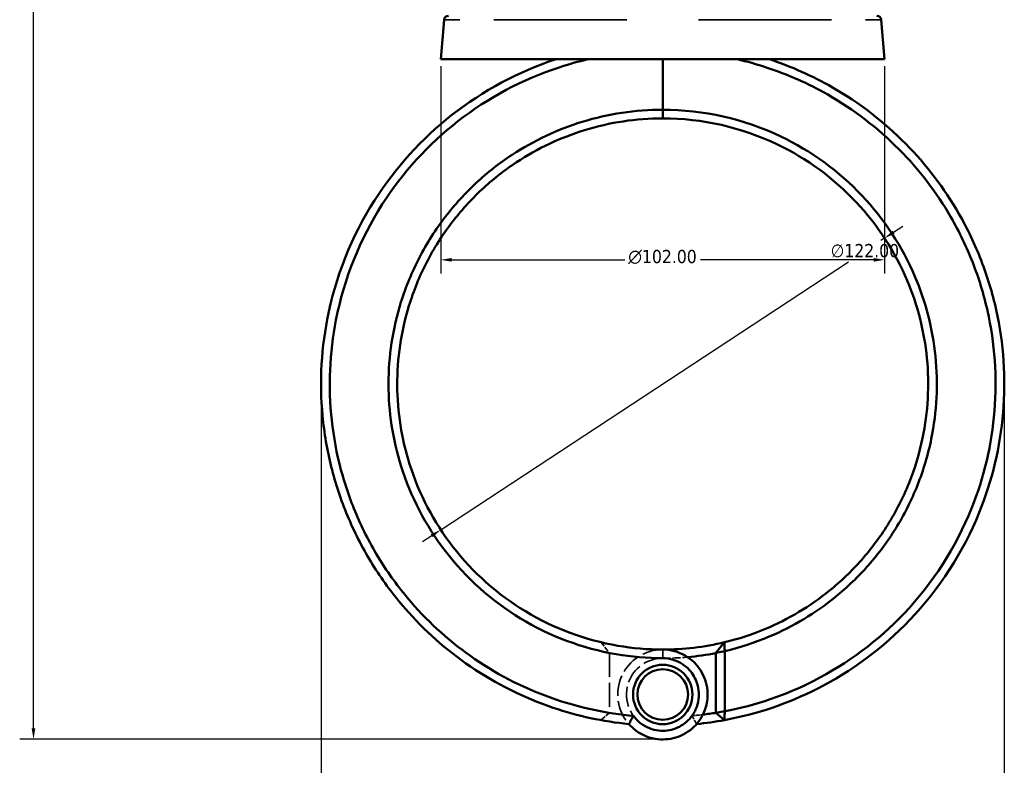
# Model space of a CAD drawing. Header units: millimetres. Extents: x 0 to 926, y 0 to 970.
# Tile 3 of 17: x 251 to 477, y 236 to 407. Entities that reach past the tile are written whole.
import ezdxf

# ---------------------------------------------------------------- set-up
doc = ezdxf.new("R2010")
doc.units = ezdxf.units.MM
doc.linetypes.add('DASHED', pattern=[0.2067, 0.1654, -0.0413])
for name, color, linetype, lineweight in [('Dimension (ANSI)', 7, 'Continuous', 25), ('Hidden (ANSI)', 7, 'DASHED', 35), ('Hidden Narrow (ANSI)', 7, 'DASHED', 25), ('Visible (ANSI)', 7, 'Continuous', 50), ('Visible Narrow (ANSI)', 7, 'Continuous', 35)]:
    doc.layers.add(name, color=color, linetype=linetype, lineweight=lineweight)
doc.styles.add('Note Text (ANSI)', font='tahoma.ttf')
doc.dimstyles.new('Default - mm (ANSI)', dxfattribs={"dimtxt": 3.048, "dimasz": 2.5, "dimexe": 3.175, "dimexo": 1.6002, "dimgap": 0.8, "dimtad": 0, "dimtoh": 1, "dimrnd": 1e-08, "dimzin": 4, "dimdsep": 46, "dimtxsty": 'Note Text (ANSI)', "dimcen": 0.09, "dimdle": 10, "dimclrd": 256, "dimclre": 256, "dimclrt": 256, "dimadec": 1, "dimazin": 1, "dimtfac": 1, "dimtofl": 0, "dimtmove": 0, "dimatfit": 3, "dimfxl": 1, "dimtolj": 1, "dimtzin": 4, "dimlwd": -1, "dimlwe": -1, "dimarcsym": 0})

# ---------------------------------------------------------------- blocks, each defined once
blk = doc.blocks.new('*D6')
at = {"layer": 'Defpoints', "color": 0, "transparency": 16777216}
for p in [(449.74, 357.18), (347.77, 290.21)]:
    blk.add_point(p, dxfattribs=at)
at = {"layer": 'Dimension (ANSI)', "transparency": 16777216}
for p, q in [((451.83, 358.55), (453.92, 359.92)), ((449.74, 357.18), (448.92, 356.64)), ((347.77, 290.21), (441.49, 351.76)), ((345.68, 288.84), (343.59, 287.46))]:
    blk.add_line(p, q, dxfattribs=at)
for points in [[(451.6, 358.9), (452.06, 358.2), (449.74, 357.18)], [(345.45, 289.18), (345.91, 288.49), (347.77, 290.21)]]:
    blk.add_solid(points, dxfattribs=at)
at = {"layer": 'Dimension (ANSI)', "transparency": 16777216, "insert": (437.36, 355.84), "char_height": 3.048, "attachment_point": 1, "style": 'Note Text (ANSI)'}
blk.add_mtext('\\A1;∅122.00', dxfattribs=at)
blk = doc.blocks.new('*D7')
at = {"layer": 'Defpoints', "color": 0, "transparency": 16777216}
for p in [(477.2, 326.55), (320.25, 323.69), (477.2, 186.81)]:
    blk.add_point(p, dxfattribs=at)
at = {"layer": 'Dimension (ANSI)', "transparency": 16777216}
for p, q in [((477.2, 324.95), (477.2, 183.63)), ((320.25, 322.09), (320.25, 183.63)), ((322.75, 186.81), (423.44, 186.81)), ((474.7, 186.81), (437.07, 186.81))]:
    blk.add_line(p, q, dxfattribs=at)
for points in [[(322.75, 187.22), (322.75, 186.39), (320.25, 186.81)], [(474.7, 187.22), (474.7, 186.39), (477.2, 186.81)]]:
    blk.add_solid(points, dxfattribs=at)
at = {"layer": 'Dimension (ANSI)', "transparency": 16777216, "insert": (424.24, 188.39), "char_height": 3.048, "attachment_point": 1, "style": 'Note Text (ANSI)'}
blk.add_mtext('\\A1;156.95', dxfattribs=at)
blk = doc.blocks.new('*D8')
at = {"layer": 'Defpoints', "color": 0, "transparency": 16777216}
for p in [(254.18, 532.05), (383.45, 532.05), (399.48, 242.08)]:
    blk.add_point(p, dxfattribs=at)
at = {"layer": 'Dimension (ANSI)', "transparency": 16777216}
for p, q in [((381.85, 532.05), (251, 532.05)), ((254.18, 529.55), (254.18, 424.05)), ((254.18, 244.58), (254.18, 410.11)), ((397.88, 242.08), (251, 242.08))]:
    blk.add_line(p, q, dxfattribs=at)
for points in [[(253.76, 529.55), (254.59, 529.55), (254.18, 532.05)], [(253.76, 244.58), (254.59, 244.58), (254.18, 242.08)]]:
    blk.add_solid(points, dxfattribs=at)
at = {"layer": 'Dimension (ANSI)', "transparency": 16777216, "insert": (252.58, 410.91), "char_height": 3.048, "attachment_point": 1, "rotation": 90, "style": 'Note Text (ANSI)'}
blk.add_mtext('\\A1;289.97', dxfattribs=at)
blk = doc.blocks.new('*D11')
at = {"layer": 'Defpoints', "color": 0, "transparency": 16777216}
for p in [(347.75, 398.27), (449.75, 398.27), (347.75, 352.2)]:
    blk.add_point(p, dxfattribs=at)
at = {"layer": 'Dimension (ANSI)', "transparency": 16777216}
for p, q in [((347.75, 396.67), (347.75, 349.03)), ((449.75, 396.67), (449.75, 349.03)), ((350.25, 352.2), (390.04, 352.2)), ((447.25, 352.2), (407.47, 352.2))]:
    blk.add_line(p, q, dxfattribs=at)
for points in [[(350.25, 352.62), (350.25, 351.79), (347.75, 352.2)], [(447.25, 352.62), (447.25, 351.79), (449.75, 352.2)]]:
    blk.add_solid(points, dxfattribs=at)
at = {"layer": 'Dimension (ANSI)', "transparency": 16777216, "insert": (390.84, 354.49), "char_height": 3.048, "attachment_point": 1, "style": 'Note Text (ANSI)'}
blk.add_mtext('\\A1;{\\fAIGDT|b0|i0;\\H3.0480;\\ln}\\fTahoma|b0|i0;\\H3.0480;102.00', dxfattribs=at)

msp = doc.modelspace()

# ---------------------------------------------------------------- linework, layer by layer
at = {"layer": 'Hidden (ANSI)', "ltscale": 7.018666}
msp.add_line((384.552, 264.37), (386.505, 261.936), dxfattribs=at)
at = {"layer": 'Hidden (ANSI)', "ltscale": 33.176773}
msp.add_line((386.505, 261.896), (386.505, 248.18), dxfattribs=at)
at = {"layer": 'Hidden (ANSI)', "ltscale": 6.186845}
msp.add_line((386.505, 248.155), (384.533, 246.492), dxfattribs=at)
at = {"layer": 'Hidden (ANSI)', "ltscale": 28.577179}
msp.add_arc((398.755, 252.373), 10.32, 90, 221.17853, dxfattribs=at)
at = {"layer": 'Hidden (ANSI)', "ltscale": 29.822294}
msp.add_arc((398.755, 323.693), 63, 258.78773, 270, dxfattribs=at)
at = {"layer": 'Hidden (ANSI)', "ltscale": 27.405903}
for start, end in [(90, 324.06428), (215.93572, 90)]:
    msp.add_arc((398.755, 252.373), 8.32, start, end, dxfattribs=at)
at = {"layer": 'Hidden (ANSI)', "ltscale": 10.933888}
msp.add_arc((398.755, 323.693), 63, 270, 275.22077, dxfattribs=at)
at = {"layer": 'Hidden (ANSI)', "ltscale": 10.58568}
msp.add_arc((398.755, 323.693), 76.5, 260.78552, 264.94805, dxfattribs=at)
at = {"layer": 'Hidden (ANSI)', "ltscale": 4.770516}
msp.add_arc((398.755, 323.693), 76.5, 275.05195, 276.92785, dxfattribs=at)
at = {"layer": 'Hidden (ANSI)', "ltscale": 0.107238}
msp.add_rational_spline([(386.505, 261.896), (386.505, 261.916), (386.505, 261.936)], [1.14412788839, 1.14412941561, 1.14413082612], degree=2, dxfattribs=at)
at = {"layer": 'Hidden (ANSI)', "ltscale": 0.068058}
msp.add_rational_spline([(386.505, 248.155), (386.505, 248.168), (386.505, 248.18)], [1.3631904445, 1.36338351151, 1.36357656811], degree=2, dxfattribs=at)
at = {"layer": 'Hidden (ANSI)', "ltscale": 5.624127}
for points in [[(390.987, 245.578), (391.316, 246.216), (391.661, 246.86), (392.018, 247.49)], [(405.491, 247.49), (405.849, 246.86), (406.194, 246.216), (406.522, 245.578)]]:
    msp.add_open_spline(points, degree=3, dxfattribs=at)
at = {"layer": 'Hidden Narrow (ANSI)', "ltscale": 0.039155}
msp.add_line((398.755, 260.694), (398.755, 260.709), dxfattribs=at)
at = {"layer": 'Visible (ANSI)'}
for p, q in [((348.55, 407.355), (347.755, 398.268)), ((448.96, 407.355), (449.755, 398.268)), ((347.755, 398.268), (449.755, 398.268)), ((398.755, 398.268), (398.755, 386.677)), ((398.755, 386.677), (398.755, 398.268)), ((398.755, 384.693), (398.755, 386.677)), ((398.755, 386.677), (398.755, 384.693)), ((411.005, 261.936), (412.957, 264.37)), ((413.005, 262.342), (411.005, 261.936)), ((411.005, 261.936), (411.005, 248.155)), ((413.005, 248.516), (413.005, 262.342)), ((411.005, 248.155), (413.005, 248.516)), ((412.976, 246.492), (411.005, 248.155))]:
    msp.add_line(p, q, dxfattribs=at)
for radius in [6.82, 5.82]:
    msp.add_circle((398.755, 252.373), radius, dxfattribs=at)
for centre, radius, start, end in [((349.546, 407.268), 1, 90, 175), ((447.963, 407.268), 1, 5, 90), ((398.755, 323.693), 61, 270, 283.46353), ((398.755, 323.693), 63, 275.22077, 281.21227), ((398.755, 323.693), 76.5, 276.92785, 279.21448), ((398.755, 323.693), 78.5, 275.67863, 280.43756)]:
    msp.add_arc(centre, radius, start, end, dxfattribs=at)
for points, knots in [([(374.243, 398.268), (365.61, 395.431), (357.479, 391.08), (343.339, 379.998), (337.29, 373.323), (327.231, 357.514), (323.528, 348.192), (320.172, 330.743), (319.863, 322.745), (320.75, 314.885), (321.194, 310.955), (321.935, 307.06), (323.995, 299.427), (325.313, 295.689), (328.496, 288.456), (330.361, 284.961), (334.594, 278.292), (336.962, 275.118), (343.963, 267.079), (349.021, 262.588), (360.45, 254.804), (366.881, 251.603), (379.246, 247.425), (385.083, 246.165), (390.987, 245.578)], [0.3165459, 0.3165459, 0.3165459, 0.3165459, 0.6627562, 0.6627562, 1.0013837, 1.0013837, 1.3776304, 1.3776304, 1.6800211, 1.6800211, 1.6800211, 1.8312165, 1.8312165, 1.9824119, 1.9824119, 2.1336072, 2.1336072, 2.2848026, 2.2848026, 2.5418348, 2.5418348, 2.8146659, 2.8146659, 3.042158, 3.042158, 3.042158, 3.042158]), ([(392.023, 247.474), (385.959, 248.01), (379.959, 249.273), (367.605, 253.462), (361.324, 256.6), (350.171, 264.226), (345.238, 268.625), (338.42, 276.493), (336.116, 279.599), (332, 286.122), (330.19, 289.54), (327.104, 296.609), (325.828, 300.26), (323.842, 307.714), (323.131, 311.516), (322.711, 315.351), (321.87, 323.019), (322.197, 330.814), (325.521, 347.804), (329.155, 356.87), (338.986, 372.226), (344.884, 378.702), (358.651, 389.448), (366.557, 393.661), (374.946, 396.409), (377.145, 397.13), (379.377, 397.75), (381.632, 398.268)], [-3.0534685, -3.0534685, -3.0534685, -3.0534685, -2.8146659, -2.8146659, -2.5418348, -2.5418348, -2.2848026, -2.2848026, -2.1336072, -2.1336072, -1.9824119, -1.9824119, -1.8312165, -1.8312165, -1.6800211, -1.6800211, -1.6800211, -1.3776304, -1.3776304, -1.0013837, -1.0013837, -0.6627562, -0.6627562, -0.3165459, -0.3165459, -0.3165459, -0.2257794, -0.2257794, -0.2257794, -0.2257794]), ([(412.976, 246.492), (420.368, 247.854), (427.564, 250.285), (442.185, 257.702), (449.413, 263.073), (462.337, 276.615), (467.777, 285.025), (474.458, 301.472), (476.319, 309.25), (476.98, 317.134), (477.311, 321.075), (477.343, 325.043), (476.809, 332.94), (476.242, 336.869), (474.523, 344.599), (473.37, 348.4), (470.504, 355.786), (468.791, 359.371), (463.459, 368.648), (459.345, 374.056), (449.621, 383.903), (443.944, 388.273), (433.179, 394.442), (428.308, 396.611), (423.266, 398.268)], [0.1827624, 0.1827624, 0.1827624, 0.1827624, 0.4709552, 0.4709552, 0.8111331, 0.8111331, 1.1879446, 1.1879446, 1.4903618, 1.4903618, 1.4903618, 1.6415704, 1.6415704, 1.792779, 1.792779, 1.9439876, 1.9439876, 2.0951962, 2.0951962, 2.3522509, 2.3522509, 2.6228741, 2.6228741, 2.8250468, 2.8250468, 2.8250468, 2.8250468]), ([(415.877, 398.268), (418.132, 397.75), (420.364, 397.13), (422.563, 396.409), (427.462, 394.805), (432.198, 392.703), (442.668, 386.726), (448.195, 382.49), (457.673, 372.936), (461.689, 367.686), (466.903, 358.672), (468.581, 355.187), (471.393, 348.004), (472.528, 344.305), (474.226, 336.78), (474.79, 332.953), (475.336, 325.257), (475.317, 321.389), (475.007, 317.544), (474.387, 309.854), (472.596, 302.26), (466.124, 286.188), (460.835, 277.96), (448.242, 264.702), (441.189, 259.44), (427.017, 252.223), (420.107, 249.863), (413.005, 248.516)], [-2.9158133, -2.9158133, -2.9158133, -2.9158133, -2.8250468, -2.8250468, -2.8250468, -2.6228741, -2.6228741, -2.3522509, -2.3522509, -2.0951962, -2.0951962, -1.9439876, -1.9439876, -1.792779, -1.792779, -1.6415704, -1.6415704, -1.4903618, -1.4903618, -1.4903618, -1.1879446, -1.1879446, -0.8111331, -0.8111331, -0.4709552, -0.4709552, -0.187408, -0.187408, -0.187408, -0.187408]), ([(398.755, 386.677), (392.503, 386.677), (386.252, 385.74), (374.585, 382.161), (369.145, 379.605), (361.245, 374.417), (358.479, 372.252), (353.346, 367.492), (350.979, 364.898), (346.575, 359.182), (344.569, 356.037), (341.141, 349.444), (339.719, 345.996), (336.722, 336.389), (335.755, 330.041), (335.755, 323.693), (335.755, 317.345), (336.722, 310.998), (340.826, 297.844), (344.307, 291.148), (353.569, 279.126), (359.439, 273.873), (372.8, 265.764), (380.314, 262.954), (391.606, 261.014), (395.181, 260.709), (398.755, 260.709)], [-3.1415927, -3.1415927, -3.1415927, -3.1415927, -2.8439683, -2.8439683, -2.5606027, -2.5606027, -2.393917, -2.393917, -2.2272314, -2.2272314, -2.0502382, -2.0502382, -1.873245, -1.873245, -1.5707963, -1.5707963, -1.5707963, -1.2683476, -1.2683476, -0.9143613, -0.9143613, -0.5454993, -0.5454993, -0.1701544, -0.1701544, 0, 0, 0, 0]), ([(398.755, 262.693), (395.309, 262.693), (391.864, 262.986), (380.976, 264.848), (373.728, 267.546), (360.821, 275.341), (355.141, 280.394), (346.155, 291.978), (342.765, 298.438), (338.743, 311.148), (337.781, 317.289), (337.755, 323.439), (337.73, 329.589), (338.641, 335.746), (341.511, 345.075), (342.877, 348.426), (346.18, 354.836), (348.117, 357.896), (352.374, 363.46), (354.665, 365.986), (359.638, 370.623), (362.319, 372.734), (369.983, 377.792), (375.266, 380.286), (386.601, 383.778), (392.678, 384.693), (398.755, 384.693)], [0, 0, 0, 0, 0.1701544, 0.1701544, 0.5454993, 0.5454993, 0.9143613, 0.9143613, 1.2683476, 1.2683476, 1.5707963, 1.5707963, 1.5707963, 1.873245, 1.873245, 2.0502382, 2.0502382, 2.2272314, 2.2272314, 2.393917, 2.393917, 2.5606027, 2.5606027, 2.8439683, 2.8439683, 3.1415927, 3.1415927, 3.1415927, 3.1415927]), ([(413.005, 262.342), (416.5, 263.153), (419.926, 264.264), (428.715, 267.969), (433.868, 271.062), (441.202, 277.02), (443.734, 279.454), (448.358, 284.707), (450.451, 287.526), (454.254, 293.657), (455.933, 296.989), (458.677, 303.895), (459.742, 307.47), (461.753, 317.327), (462.073, 323.736), (461.433, 330.048), (460.793, 336.36), (459.191, 342.574), (453.785, 355.243), (449.647, 361.554), (439.225, 372.579), (432.86, 377.212), (417.437, 384.565), (408.099, 386.677), (398.755, 386.677)], [-2.9134847, -2.9134847, -2.9134847, -2.9134847, -2.7426513, -2.7426513, -2.4593247, -2.4593247, -2.292662, -2.292662, -2.1259993, -2.1259993, -1.9489862, -1.9489862, -1.7719731, -1.7719731, -1.469699, -1.469699, -1.469699, -1.167425, -1.167425, -0.8135082, -0.8135082, -0.4448551, -0.4448551, 0, 0, 0, 0]), ([(398.755, 384.693), (407.838, 384.693), (416.915, 382.631), (431.89, 375.459), (438.063, 370.941), (448.152, 360.203), (452.147, 354.062), (457.345, 341.75), (458.873, 335.718), (459.468, 329.598), (460.063, 323.478), (459.726, 317.272), (457.741, 307.739), (456.696, 304.285), (454.017, 297.615), (452.382, 294.401), (448.685, 288.488), (446.654, 285.771), (442.172, 280.712), (439.721, 278.37), (432.627, 272.638), (427.65, 269.665), (419.314, 266.167), (416.167, 265.138), (412.957, 264.37)], [0, 0, 0, 0, 0.4448551, 0.4448551, 0.8135082, 0.8135082, 1.167425, 1.167425, 1.469699, 1.469699, 1.469699, 1.7719731, 1.7719731, 1.9489862, 1.9489862, 2.1259993, 2.1259993, 2.292662, 2.292662, 2.4593247, 2.4593247, 2.7426513, 2.7426513, 2.9056288, 2.9056288, 2.9056288, 2.9056288]), ([(390.987, 245.578), (391.49, 245.003), (392.056, 244.486), (394.134, 242.97), (395.874, 242.301), (399.23, 241.945), (400.832, 242.142), (403.833, 243.244), (405.225, 244.169), (407.026, 246.118), (407.609, 246.973), (408.054, 247.898), (408.499, 248.824), (408.807, 249.82), (409.206, 252.479), (409.051, 254.186), (407.99, 257.233), (407.141, 258.588), (404.771, 260.944), (403.177, 261.867), (400.575, 262.572), (399.665, 262.693), (398.755, 262.693)], [-4.012579, -4.012579, -4.012579, -4.012579, -3.7869283, -3.7869283, -3.2499835, -3.2499835, -2.7810447, -2.7810447, -2.2984597, -2.2984597, -1.9968441, -1.9968441, -1.9968441, -1.6952284, -1.6952284, -1.2126434, -1.2126434, -0.7652449, -0.7652449, -0.2582264, -0.2582264, 0, 0, 0, 0]), ([(413.005, 262.342), (412.997, 262.679), (412.988, 263.017), (412.973, 263.693), (412.965, 264.031), (412.957, 264.37)], [-0.30368989, -0.30368989, -0.30368989, -0.30368989, -0.15187863, -0.15187863, 0, 0, 0, 0]), ([(398.755, 260.709), (399.469, 260.709), (400.184, 260.617), (402.233, 260.075), (403.497, 259.366), (405.408, 257.531), (406.109, 256.466), (407.016, 254.043), (407.177, 252.67), (406.906, 250.503), (406.675, 249.686), (406.328, 248.922), (405.982, 248.159), (405.519, 247.448), (404.071, 245.822), (402.936, 245.043), (400.469, 244.113), (399.147, 243.945), (396.379, 244.246), (394.947, 244.813), (393.096, 246.206), (392.51, 246.803), (392.023, 247.474)], [0, 0, 0, 0, 0.2582264, 0.2582264, 0.7652449, 0.7652449, 1.2126434, 1.2126434, 1.6952284, 1.6952284, 1.9968441, 1.9968441, 1.9968441, 2.2984597, 2.2984597, 2.7810447, 2.7810447, 3.2499835, 3.2499835, 3.7869283, 3.7869283, 4.0850626, 4.0850626, 4.0850626, 4.0850626]), ([(392.023, 247.474), (391.846, 247.16), (391.672, 246.845), (391.332, 246.213), (391.165, 245.895), (391.001, 245.577)], [-0.27775388, -0.27775388, -0.27775388, -0.27775388, -0.13905133, -0.13905133, 0, 0, 0, 0]), ([(412.976, 246.492), (412.981, 246.829), (412.986, 247.167), (412.995, 247.841), (413, 248.179), (413.005, 248.516)], [-0.26701667, -0.26701667, -0.26701667, -0.26701667, -0.13352304, -0.13352304, 0, 0, 0, 0])]:
    msp.add_open_spline(points, degree=3, knots=knots, dxfattribs=at)
msp.add_open_spline([(391.001, 245.577), (390.996, 245.577), (390.992, 245.578), (390.987, 245.578)], degree=3, dxfattribs=at)
at = {"layer": 'Visible Narrow (ANSI)'}
for p, q in [((352.119, 407.355), (348.56, 407.355)), ((390.547, 407.355), (359.964, 407.355)), ((437.545, 407.355), (406.962, 407.355)), ((448.95, 407.355), (445.39, 407.355)), ((398.755, 260.809), (398.755, 262.594))]:
    msp.add_line(p, q, dxfattribs=at)

# ---------------------------------------------------------------- dimensions: what is measured, and where the dimension line sits
at = {"layer": 'Dimension (ANSI)'}
for base, p1, p2, angle, picture, middle in [((254.178, 532.053), (399.477, 242.079), (383.455, 532.053), 90, '*D8', (254.178, 417.079)), ((477.203, 186.807), (320.255, 323.693), (477.203, 326.547), 180, '*D7', (430.255, 186.807))]:
    dim = msp.add_linear_dim(base=base, p1=p1, p2=p2, angle=angle, dimstyle='Default - mm (ANSI)', override={"dimgap": 0.8, "dimtoh": 0, "dimdec": 2, "dimtol": 0, "dimlim": 0, "dimtp": 0, "dimtm": 0, "dimtdec": 2, "dimatfit": 1}, dxfattribs=at)
    dim.commit()
    dim.dimension.update_dxf_attribs({"geometry": picture, "text_midpoint": middle, "dimtype": 160})
dim = msp.add_linear_dim(base=(347.755, 352.202), p1=(449.755, 398.268), p2=(347.755, 398.268), angle=180, text='{\\fAIGDT|b0|i0;\\H3.0480;\\ln}\\fTahoma|b0|i0;\\H3.0480;<>', dimstyle='Default - mm (ANSI)', override={"dimgap": 0.8, "dimtoh": 0, "dimdec": 2, "dimtol": 0, "dimlim": 0, "dimtp": 0, "dimtm": 0, "dimtdec": 2, "dimatfit": 1}, dxfattribs=at)
dim.commit()
dim.dimension.update_dxf_attribs({"geometry": '*D11', "text_midpoint": (398.755, 352.202), "dimtype": 160})
dim = msp.add_diameter_dim_2p(p1=(347.766, 290.209), p2=(449.743, 357.177), dimstyle='Default - mm (ANSI)', override={"dimgap": 0.8, "dimtih": 1, "dimdec": 2, "dimlfac": 1, "dimtol": 0, "dimlim": 0, "dimtp": 0, "dimtm": 0, "dimtdec": 2, "dimtofl": 1, "dimatfit": 2}, dxfattribs=at)
dim.commit()
dim.dimension.update_dxf_attribs({"geometry": '*D6', "text_midpoint": (445.204, 354.197), "dimtype": 163})

doc.saveas('drawing.dxf')
